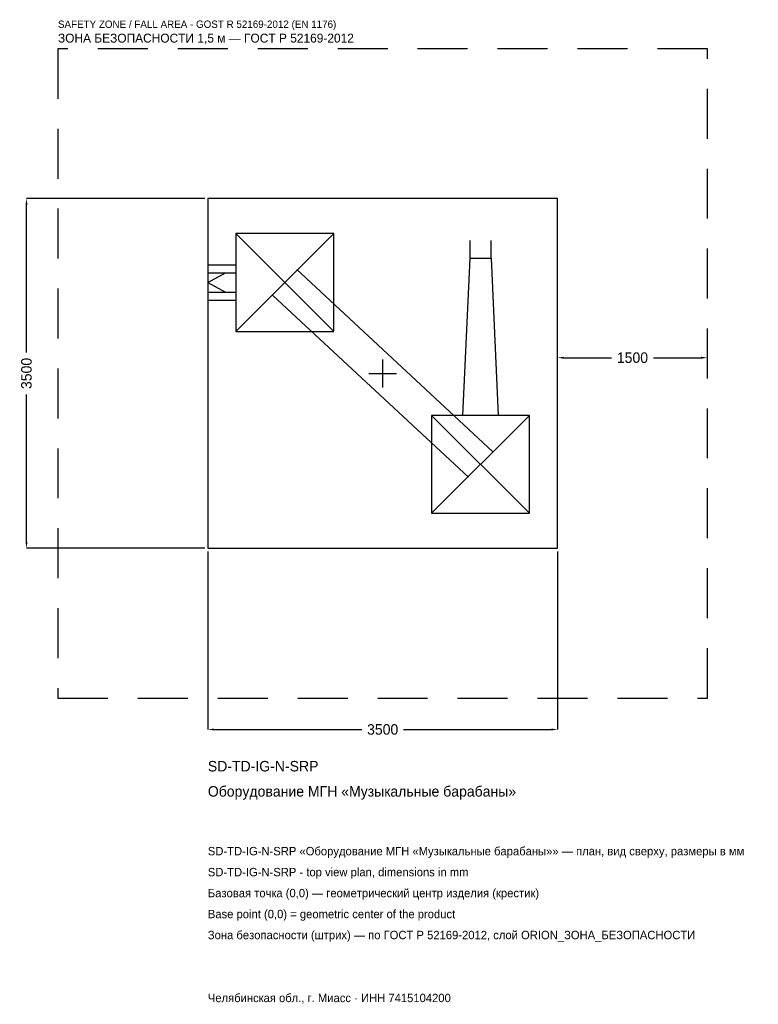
# Model space of a CAD drawing. Header units: metres. Extents: x -3633 to 3760, y -6317 to 3542.
import ezdxf

# ---------------------------------------------------------------- set-up
doc = ezdxf.new("R2010")
doc.units = ezdxf.units.M
doc.linetypes.add('DASHED', pattern=[800, 500, -300])
for name, color, linetype in [('ORION_ДАННЫЕ', 3, 'Continuous'), ('ORION_ЗОНА_БЕЗОПАСНОСТИ', 1, 'Continuous'), ('ORION_КОНТУР', 7, 'Continuous'), ('ORION_РАЗМЕРЫ', 8, 'Continuous')]:
    doc.layers.add(name, color=color, linetype=linetype)
doc.dimstyles.new('ORION', dxfattribs={"dimtxt": 105, "dimasz": 63, "dimexe": 1.25, "dimexo": 31.5, "dimtad": 1, "dimdec": 0, "dimcen": 2.5, "dimazin": 3, "dimtfac": 1, "dimtmove": 0, "dimatfit": 3, "dimarcsym": 0})

# ---------------------------------------------------------------- blocks, each defined once
blk = doc.blocks.new('_CLOSEDFILLED')
at = {"color": 0, "linetype": 'BYBLOCK'}
blk.add_solid([(-1, 0.16), (0, 0), (-1, -0.16)], dxfattribs=at)
blk = doc.blocks.new('*D1')
for p, q in [((-1750, -1781.5), (-1750, -3565)), ((1750, -1781.5), (1750, -3565)), ((-1687, -3565), (-210, -3565)), ((210, -3565), (1687, -3565))]:
    blk.add_line(p, q)
at = {"layer": 'Defpoints'}
for p in [(-1750, -1750), (1750, -1750), (-1750, -3565)]:
    blk.add_point(p, dxfattribs=at)
at = {"layer": 'ORION_РАЗМЕРЫ', "xscale": 63, "yscale": 63, "rotation": 180}
blk.add_blockref('_CLOSEDFILLED', (-1750, -3565), dxfattribs=at)
at = {"layer": 'ORION_РАЗМЕРЫ', "xscale": 63, "yscale": 63}
blk.add_blockref('_CLOSEDFILLED', (1750, -3565), dxfattribs=at)
at = {"layer": 'ORION_РАЗМЕРЫ', "insert": (0, -3565), "char_height": 105, "attachment_point": 5}
blk.add_mtext('3500', dxfattribs=at)
blk = doc.blocks.new('*D2')
for p, q in [((-1781.5, 1750), (-3565, 1750)), ((-3565, 210), (-3565, 1687)), ((-3565, -1687), (-3565, -210)), ((-1781.5, -1750), (-3565, -1750))]:
    blk.add_line(p, q)
at = {"layer": 'Defpoints'}
for p in [(-1750, 1750), (-3565, -1750), (-1750, -1750)]:
    blk.add_point(p, dxfattribs=at)
at = {"layer": 'ORION_РАЗМЕРЫ', "xscale": 63, "yscale": 63}
for p, rotation in [((-3565, 1750), 90), ((-3565, -1750), 270)]:
    blk.add_blockref('_CLOSEDFILLED', p, dxfattribs=dict(at, rotation=rotation))
at = {"layer": 'ORION_РАЗМЕРЫ', "insert": (-3565, 0), "char_height": 105, "attachment_point": 5, "rotation": 90}
blk.add_mtext('3500', dxfattribs=at)
blk = doc.blocks.new('*D3')
for p, q in [((1750, 31.5), (1750, 157.5)), ((1813, 157.5), (2290, 157.5)), ((2710, 157.5), (3187, 157.5)), ((3250, 31.5), (3250, 157.5))]:
    blk.add_line(p, q)
at = {"layer": 'Defpoints'}
for p in [(1750, 157.5), (1750, 0), (3250, 0)]:
    blk.add_point(p, dxfattribs=at)
at = {"layer": 'ORION_РАЗМЕРЫ', "xscale": 63, "yscale": 63, "rotation": 180}
blk.add_blockref('_CLOSEDFILLED', (1750, 157.5), dxfattribs=at)
at = {"layer": 'ORION_РАЗМЕРЫ', "xscale": 63, "yscale": 63}
blk.add_blockref('_CLOSEDFILLED', (3250, 157.5), dxfattribs=at)
at = {"layer": 'ORION_РАЗМЕРЫ', "insert": (2500, 157.5), "char_height": 105, "attachment_point": 5}
blk.add_mtext('1500', dxfattribs=at)
blk = doc.blocks.new('ОРИОН SD-TD-IG-N-SRP Оборудование МГН Музыкальные барабаны')
at = {"layer": 'ORION_ЗОНА_БЕЗОПАСНОСТИ', "linetype": 'DASHED'}
blk.add_lwpolyline([(-3250, -3250), (3250, -3250), (3250, 3250), (-3250, 3250)], close=True, dxfattribs=at)
at = {"layer": 'ORION_КОНТУР'}
for p, q in [((-1470, 420), (-490, 1400)), ((-1470, 1400), (-490, 420)), ((874.2, 1155), (874.2, 1331.4)), ((1085.8, 1155), (1085.8, 1331.4)), ((-1750, 1086.4), (-1470, 1086.4)), ((-1750, 1007), (-1470, 1007)), ((-1750, 910), (-1573.6, 1007)), ((-860, 1039.3), (1100, -780.7)), ((-1750, 910), (-1573.6, 813)), ((-1750, 813), (-1470, 813)), ((-1750, 733.6), (-1470, 733.6)), ((-1100, 780.7), (860, -1039.3)), ((490, -1400), (1470, -420)), ((490, -420), (1470, -1400))]:
    blk.add_line(p, q, dxfattribs=at)
for points in [[(-1750, -1750), (1750, -1750), (1750, 1750), (-1750, 1750)], [(-1470, 420), (-490, 420), (-490, 1400), (-1470, 1400)], [(490, -1400), (1470, -1400), (1470, -420), (490, -420)]]:
    blk.add_lwpolyline(points, close=True, dxfattribs=at)
blk.add_lwpolyline([(803.6, -420), (874.2, 1155), (1085.8, 1155), (1156.4, -420)], dxfattribs=at)
at = {"layer": 'ORION_РАЗМЕРЫ'}
for p, q in [((0, -140), (0, 140)), ((-140, 0), (140, 0))]:
    blk.add_line(p, q, dxfattribs=at)
at = {"layer": 'ORION_ДАННЫЕ'}
for tag, p in [('АРТИКУЛ', (-1750, -3985)), ('НАИМЕНОВАНИЕ', (-1750, -4237))]:
    blk.add_attdef(tag, p, '', height=105, dxfattribs=at)
at = {"layer": 'ORION_ДАННЫЕ', "flags": 1}
for tag, p in [('ПРОИЗВОДИТЕЛЬ', (-1750, -4489)), ('ТЕЛЕФОН', (-1750, -4741)), ('САЙТ', (-1750, -5245)), ('АДРЕС', (-1750, -5497)), ('РЕКВИЗИТЫ', (-1750, -5749)), ('ГАБАРИТЫ', (-1750, -6001)), ('ЗОНА_БЕЗОПАСНОСТИ', (-1750, -6253))]:
    blk.add_attdef(tag, p, '', height=105, dxfattribs=at)
at = {"layer": 'ORION_ЗОНА_БЕЗОПАСНОСТИ', "color": 1}
for s, height, p in [('SAFETY ZONE / FALL AREA - GOST R 52169-2012 (EN 1176)', 73.5, (-3250, 3460)), ('ЗОНА БЕЗОПАСНОСТИ 1,5 м — ГОСТ Р 52169-2012', 89.25, (-3250, 3313))]:
    blk.add_text(s, height=height, dxfattribs=at).set_placement(p)
at = {"layer": 'ORION_РАЗМЕРЫ'}
dim = blk.add_linear_dim(base=(-3565, -1750), p1=(-1750, -1750), p2=(-1750, 1750), angle=90, dimstyle='ORION', dxfattribs=at)
dim.commit()
dim.dimension.update_dxf_attribs({"geometry": '*D2', "text_midpoint": (-3565, 0)})
for base, p1, p2, picture, middle in [((1750, 157.5), (1750, 0), (3250, 0), '*D3', (2500, 157.5)), ((-1750, -3565), (-1750, -1750), (1750, -1750), '*D1', (0, -3565))]:
    dim = blk.add_linear_dim(base=base, p1=p1, p2=p2, dimstyle='ORION', dxfattribs=at)
    dim.commit()
    dim.dimension.update_dxf_attribs({"geometry": picture, "text_midpoint": middle})

msp = doc.modelspace()

# ---------------------------------------------------------------- block references
msp.add_blockref('ОРИОН SD-TD-IG-N-SRP Оборудование МГН Музыкальные барабаны', (0, 0)).add_auto_attribs({'АРТИКУЛ': 'SD-TD-IG-N-SRP', 'НАИМЕНОВАНИЕ': 'Оборудование МГН «Музыкальные барабаны»'})

# ---------------------------------------------------------------- texts
at = {"layer": 'ORION_ДАННЫЕ', "color": 3}
for s, p in [('SD-TD-IG-N-SRP «Оборудование МГН «Музыкальные барабаны»» — план, вид сверху, размеры в мм', (-1750, -4825)), ('SD-TD-IG-N-SRP - top view plan, dimensions in mm', (-1750, -5035)), ('Челябинская обл., г. Миасс · ИНН 7415104200', (-1750, -6295))]:
    msp.add_text(s, height=84, dxfattribs=at).set_placement(p)
at = {"layer": 'ORION_ДАННЫЕ', "color": 7}
for s, p in [('Базовая точка (0,0) — геометрический центр изделия (крестик)', (-1750, -5245)), ('Base point (0,0) = geometric center of the product', (-1750, -5455))]:
    msp.add_text(s, height=84, dxfattribs=at).set_placement(p)
at = {"layer": 'ORION_ДАННЫЕ', "color": 1}
msp.add_text('Зона безопасности (штрих) — по ГОСТ Р 52169-2012, слой ORION_ЗОНА_БЕЗОПАСНОСТИ', height=84, dxfattribs=at).set_placement((-1750, -5665))

doc.saveas('drawing.dxf')
